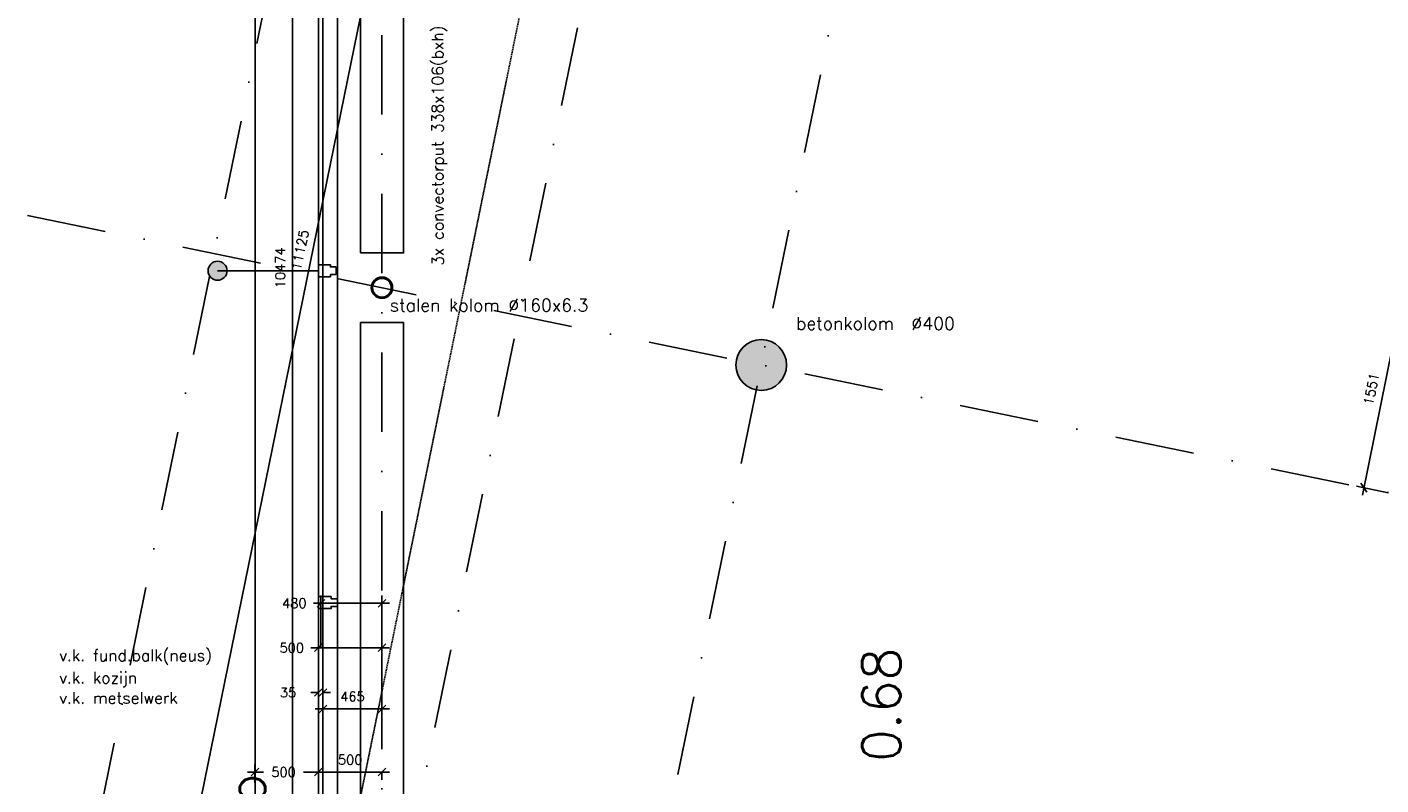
# Model space of a CAD drawing. Extents: x -33344 to 2055880, y -64816 to 121260.
# Tile 88 of 133: x 24720 to 35387, y 85042 to 91012. Entities that reach past the tile are written whole.
import ezdxf

# ---------------------------------------------------------------- set-up
doc = ezdxf.new("R2010")
doc.units = 0
doc.header["$LTSCALE"] = 50
doc.header["$MEASUREMENT"] = 0
doc.header["$PDMODE"] = 3
doc.header["$PDSIZE"] = 0.1
for name, pattern in [('DASHED', [0.75, 0.5, -0.25]), ('HIDDEN2', [0.1875, 0.125, -0.0625]), ('STRAM_0WT$1$DASHDOT', [25, 12.5, -6.25, 0, -6.25])]:
    doc.linetypes.add(name, pattern=pattern)
doc.layers.get('0').update_dxf_attribs({"linetype": 'CONTINUOUS'})
doc.layers.get('DEFPOINTS').update_dxf_attribs({"linetype": 'CONTINUOUS'})
for name, color, linetype in [('_DETAILNUMMERSTEKST', 4, 'CONTINUOUS'), ('A--A28--_F-2--', 7, 'CONTINUOUS'), ('A--A28--_F12--', 7, 'CONTINUOUS'), ('A--L13A1_VLOEREN', 1, 'CONTINUOUS'), ('A--L21--', 3, 'CONTINUOUS'), ('A--L21A3_BUITENWAND', 3, 'CONTINUOUS'), ('A--L22AC2_BINNENWAND', 2, 'HIDDEN2'), ('A--L28--', 7, 'CONTINUOUS'), ('A--L28--_F-2--', 7, 'CONTINUOUS'), ('A--L28--_F12--', 7, 'CONTINUOUS'), ('A--L31--', 2, 'CONTINUOUS'), ('A--L31--_F123-', 7, 'CONTINUOUS'), ('A--L32--_F-23-', 2, 'CONTINUOUS'), ('A--M$1A-_F123-', 1, 'CONTINUOUS'), ('A--T$1A-25_TEKST', 2, 'CONTINUOUS'), ('A--T$1A-_F123-_RN', 4, 'CONTINUOUS'), ('STRAM_0WT$0$A--L$7A-_STRA0', 1, 'STRAM_0WT$1$DASHDOT'), ('TEKST_KOZIJNMERK', 2, 'CONTINUOUS'), ('X--LR---_CP', 7, 'CONTINUOUS'), ('XREF', 7, 'CONTINUOUS')]:
    doc.layers.add(name, color=color, linetype=linetype)
doc.styles.add('ALFA-0_25', font='ROMANS')
doc.styles.add('B-01', font='SIMPLEX.SHX', dxfattribs={"width": 0.8, "height": 4.5})
doc.styles.add('HIEMSTRA', font='romans.shx')
doc.dimstyles.new('STANDARD$0', dxfattribs={"dimscale": 30, "dimtxt": 2.5, "dimasz": 2, "dimexe": 2, "dimexo": 0, "dimgap": 2, "dimtad": 1, "dimdec": 0, "dimzin": 0, "dimtxsty": 'ALFA-0_25', "dimblk1": 'OBLIQUE', "dimblk2": 'OBLIQUE', "dimsah": 1, "dimcen": -3, "dimdle": 2, "dimclrd": 1, "dimclre": 1, "dimclrt": 2, "dimazin": 3, "dimtfac": 0.666667, "dimtofl": 0, "dimtmove": 0, "dimatfit": 3, "dimtvp": 0.833333, "dimtolj": 1, "dimtzin": 0})

# ---------------------------------------------------------------- blocks, each defined once
blk = doc.blocks.new('Q020479-')
at = {"layer": 'A--A28--_F12--', "color": 8}
for points in [[(-200, 0), (-77, 185), (0, 200)], [(-200, 0), (0, 200), (77, 185)], [(-200, 0), (-141, 141), (-77, 185)], [(-200, 0), (77, 185), (141, 141)], [(-200, 0), (-185, 77), (-141, 141)], [(-200, 0), (141, 141), (185, 77)], [(-200, 0), (185, 77), (200, 0)], [(-200, 0), (200, 0), (185, -77)], [(-200, 0), (185, -77), (141, -141)], [(-200, 0), (141, -141), (77, -185)], [(-200, 0), (77, -185), (0, -200)], [(-200, 0), (0, -200), (-77, -185)], [(-200, 0), (-77, -185), (-141, -141)], [(-200, 0), (-141, -141), (-185, -77)]]:
    blk.add_solid(points, dxfattribs=at)
at = {"layer": 'A--L28--_F12--', "color": 3, "linetype": 'CONTINUOUS'}
blk.add_lwpolyline([(-200, 0, -1), (200, 0, -1), (-200, 0)], format="xyb", close=True, dxfattribs=at)
at = {"layer": 'X--LR---_CP'}
for p in [(0, 200), (200, 0), (200, 0)]:
    blk.add_point(p, dxfattribs=at)
blk = doc.blocks.new('_OBLIQUE')
at = {"color": 0, "linetype": 'BYBLOCK'}
blk.add_line((-0.5, -0.5), (0.5, 0.5), dxfattribs=at)
blk = doc.blocks.new('*D226')
at = {"layer": 'A--M$1A-_F123-', "color": 1}
for p, q in [((35574, 88961), (35241, 87324)), ((35754, 88863), (35504, 88914)), ((35445, 87344), (35194, 87395))]:
    blk.add_line(p, q, dxfattribs=at)
at = {"layer": 'DEFPOINTS', "color": 0}
for p in [(35754, 88863), (35253, 87383), (35445, 87344)]:
    blk.add_point(p, dxfattribs=at)
at = {"layer": 'A--M$1A-_F123-', "color": 1, "xscale": 60, "yscale": 60, "zscale": 60}
for p, rotation in [((35563, 88902), 78.48564641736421), ((35253, 87383), 258.4856464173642)]:
    blk.add_blockref('_OBLIQUE', p, dxfattribs=dict(at, rotation=rotation))
at = {"layer": 'A--M$1A-_F123-', "color": 2, "insert": (35312, 88162), "char_height": 75, "attachment_point": 5, "rotation": 78.4856, "style": 'ALFA-0_25'}
blk.add_mtext('\\A1;1551', dxfattribs=at)
blk = doc.blocks.new('*D262')
at = {"layer": 'A--M$1A-_F123-', "color": 1}
for p, q in [((27016, 85770), (26956, 85770)), ((27016, 85685), (27016, 85830)), ((27051, 85685), (27051, 85830)), ((27051, 85770), (27111, 85770))]:
    blk.add_line(p, q, dxfattribs=at)
at = {"layer": 'DEFPOINTS', "color": 0}
for p in [(27016, 85770), (27016, 85685), (27051, 85685)]:
    blk.add_point(p, dxfattribs=at)
at = {"layer": 'A--M$1A-_F123-', "color": 1, "xscale": 60, "yscale": 60, "zscale": 60}
blk.add_blockref('_OBLIQUE', (27016, 85770), dxfattribs=at)
at = {"layer": 'A--M$1A-_F123-', "color": 1, "xscale": 60, "yscale": 60, "zscale": 60, "rotation": 180}
blk.add_blockref('_OBLIQUE', (27051, 85770), dxfattribs=at)
at = {"layer": 'A--M$1A-_F123-', "color": 2, "insert": (26776, 85770), "char_height": 75, "attachment_point": 5, "style": 'ALFA-0_25'}
blk.add_mtext('\\A1;35', dxfattribs=at)
blk = doc.blocks.new('*D280')
at = {"layer": 'A--M$1A-_F123-', "color": 1}
for p, q in [((27051, 85590), (27051, 85700)), ((27516, 85590), (27516, 85700)), ((26991, 85640), (27576, 85640))]:
    blk.add_line(p, q, dxfattribs=at)
at = {"layer": 'DEFPOINTS', "color": 0}
for p in [(27051, 85590), (27516, 85640), (27516, 85590)]:
    blk.add_point(p, dxfattribs=at)
at = {"layer": 'A--M$1A-_F123-', "color": 1, "xscale": 60, "yscale": 60, "zscale": 60, "rotation": 180}
blk.add_blockref('_OBLIQUE', (27051, 85640), dxfattribs=at)
at = {"layer": 'A--M$1A-_F123-', "color": 1, "xscale": 60, "yscale": 60, "zscale": 60}
blk.add_blockref('_OBLIQUE', (27516, 85640), dxfattribs=at)
at = {"layer": 'A--M$1A-_F123-', "color": 2, "insert": (27284, 85738), "char_height": 75, "attachment_point": 5, "style": 'ALFA-0_25'}
blk.add_mtext('\\A1;465', dxfattribs=at)
blk = doc.blocks.new('*D281')
at = {"layer": 'A--M$1A-_F123-', "color": 1}
for p, q in [((26956, 86122), (27576, 86122)), ((27016, 85775), (27016, 86182)), ((27516, 85775), (27516, 86182))]:
    blk.add_line(p, q, dxfattribs=at)
at = {"layer": 'DEFPOINTS', "color": 0}
for p in [(27516, 86122), (27016, 85775), (27516, 85775)]:
    blk.add_point(p, dxfattribs=at)
at = {"layer": 'A--M$1A-_F123-', "color": 1, "xscale": 60, "yscale": 60, "zscale": 60, "rotation": 180}
blk.add_blockref('_OBLIQUE', (27016, 86122), dxfattribs=at)
at = {"layer": 'A--M$1A-_F123-', "color": 1, "xscale": 60, "yscale": 60, "zscale": 60}
blk.add_blockref('_OBLIQUE', (27516, 86122), dxfattribs=at)
at = {"layer": 'A--M$1A-_F123-', "color": 2, "insert": (26806, 86122), "char_height": 75, "attachment_point": 5, "style": 'ALFA-0_25'}
blk.add_mtext('\\A1;500', dxfattribs=at)
blk = doc.blocks.new('*D282')
at = {"layer": 'A--M$1A-_F123-', "color": 1}
for p, q in [((27036, 86126), (27036, 86533)), ((27516, 86126), (27516, 86533)), ((26976, 86473), (27576, 86473))]:
    blk.add_line(p, q, dxfattribs=at)
at = {"layer": 'DEFPOINTS', "color": 0}
for p in [(27516, 86473), (27036, 86126), (27516, 86126)]:
    blk.add_point(p, dxfattribs=at)
at = {"layer": 'A--M$1A-_F123-', "color": 1, "xscale": 60, "yscale": 60, "zscale": 60, "rotation": 180}
blk.add_blockref('_OBLIQUE', (27036, 86473), dxfattribs=at)
at = {"layer": 'A--M$1A-_F123-', "color": 1, "xscale": 60, "yscale": 60, "zscale": 60}
blk.add_blockref('_OBLIQUE', (27516, 86473), dxfattribs=at)
at = {"layer": 'A--M$1A-_F123-', "color": 2, "insert": (26826, 86473), "char_height": 75, "attachment_point": 5, "style": 'ALFA-0_25'}
blk.add_mtext('\\A1;480', dxfattribs=at)
blk = doc.blocks.new('Q020656-')
at = {"layer": 'A--A28--_F-2--', "color": 3}
for points in [[(-74, 0), (-84, 0), (-69, 28), (-78, 32)], [(-69, -28), (-78, -32), (-74, 0), (-84, 0)], [(-69, 28), (-78, 32), (-52, 52), (-60, 60)], [(-52, 52), (-60, 60), (-28, 69), (-32, 78)], [(-28, 69), (-32, 78), (0, 74), (0, 84)], [(0, 74), (0, 84), (28, 69), (32, 78)], [(28, 69), (32, 78), (52, 52), (60, 60)], [(52, 52), (60, 60), (69, 28), (78, 32)], [(69, 28), (78, 32), (74, 0), (84, 0)], [(74, 0), (84, 0), (69, -28), (78, -32)], [(-52, -52), (-60, -60), (-69, -28), (-78, -32)], [(-28, -69), (-32, -78), (-52, -52), (-60, -60)], [(0, -74), (0, -84), (-28, -69), (-32, -78)], [(28, -69), (32, -78), (0, -74), (0, -84)], [(52, -52), (60, -60), (28, -69), (32, -78)], [(69, -28), (78, -32), (52, -52), (60, -60)]]:
    blk.add_solid(points, dxfattribs=at)
at = {"layer": 'A--L28--_F-2--', "color": 3, "linetype": 'CONTINUOUS'}
blk.add_lwpolyline([(0, 84, 1), (0, -84, 1), (0, 84), (0, 74, -1), (0, -74, -1), (0, 74)], format="xyb", close=True, dxfattribs=at)
at = {"layer": 'X--LR---_CP', "color": 4, "linetype": 'CONTINUOUS'}
blk.add_point((0, 0), dxfattribs=at)
blk = doc.blocks.new('*D605')
at = {"layer": 'A--M$1A-_F123-', "color": 1, "linetype": 'CONTINUOUS'}
for p, q in [((28090, 94746), (25845, 83727)), ((27816, 94740), (28137, 94675)), ((25595, 83839), (25916, 83774))]:
    blk.add_line(p, q, dxfattribs=at)
at = {"layer": 'DEFPOINTS', "color": 0, "linetype": 'CONTINUOUS'}
for p in [(27816, 94740), (25595, 83839), (25857, 83786)]:
    blk.add_point(p, dxfattribs=at)
at = {"layer": 'A--M$1A-_F123-', "color": 1, "linetype": 'CONTINUOUS', "xscale": 60, "yscale": 60, "zscale": 60}
for p, rotation in [((28078, 94687), 78.48629033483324), ((25857, 83786), 258.4862903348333)]:
    blk.add_blockref('_OBLIQUE', p, dxfattribs=dict(at, rotation=rotation))
at = {"layer": 'A--M$1A-_F123-', "color": 2, "linetype": 'CONTINUOUS', "insert": (26872, 89256), "char_height": 75, "attachment_point": 5, "rotation": 78.4863, "style": 'ALFA-0_25'}
blk.add_mtext('\\A1;11125', dxfattribs=at)
blk = doc.blocks.new('DILATATIEVOEG')
at = {"layer": 'A--L21A3_BUITENWAND', "linetype": 'CONTINUOUS'}
h = blk.add_hatch(color=256, dxfattribs=at)
edge = h.paths.add_edge_path()
edge.add_arc((-800, 0), 75, 0, 360)
blk.add_line((-800, 0), (0, 0), dxfattribs=at)
blk.add_circle((-800, 0), 75, dxfattribs=at)
at = {"layer": 'X--LR---_CP', "linetype": 'CONTINUOUS'}
blk.add_point((0, 0), dxfattribs=at)
blk = doc.blocks.new('STRAM_0WT')
at = {"layer": 'STRAM_0WT$0$A--L$7A-_STRA0'}
for p, q in [((-38410.733, 89013.047), (-64231.371, -37744.184)), ((-46967.857, 69048.716), (-68542.883, -36866.195)), ((-44567.212, 68559.429), (-66142.131, -37354.959)), ((-48103.183, 63702.069), (-48103.183, 48393.488)), ((-33134.932, 53662.677), (-52552.117, 57617.987))]:
    blk.add_line(p, q, dxfattribs=at)
blk = doc.blocks.new('*D787')
at = {"layer": 'A--M$1A-_F123-', "color": 1}
for p, q in [((26456, 85143), (26584, 85143)), ((26516, 85058), (26516, 85203)), ((27076, 85143), (26897, 85143)), ((27016, 85058), (27016, 85203))]:
    blk.add_line(p, q, dxfattribs=at)
at = {"layer": 'DEFPOINTS', "color": 0}
for p in [(26516, 85143), (26516, 85058), (27016, 85058)]:
    blk.add_point(p, dxfattribs=at)
at = {"layer": 'A--M$1A-_F123-', "color": 1, "xscale": 60, "yscale": 60, "zscale": 60, "rotation": 180}
blk.add_blockref('_OBLIQUE', (26516, 85143), dxfattribs=at)
at = {"layer": 'A--M$1A-_F123-', "color": 1, "xscale": 60, "yscale": 60, "zscale": 60}
blk.add_blockref('_OBLIQUE', (27016, 85143), dxfattribs=at)
at = {"layer": 'A--M$1A-_F123-', "color": 2, "insert": (26741, 85143), "char_height": 75, "attachment_point": 5, "style": 'ALFA-0_25'}
blk.add_mtext('\\A1;500', dxfattribs=at)
blk = doc.blocks.new('*D789')
at = {"layer": 'A--M$1A-_F123-', "color": 1}
for p, q in [((26956, 85143), (27576, 85143)), ((27016, 85143), (27016, 85203)), ((27516, 85143), (27516, 85083))]:
    blk.add_line(p, q, dxfattribs=at)
at = {"layer": 'DEFPOINTS', "color": 0}
for p in [(27016, 85143), (27516, 85143), (27516, 85143)]:
    blk.add_point(p, dxfattribs=at)
at = {"layer": 'A--M$1A-_F123-', "color": 1, "xscale": 60, "yscale": 60, "zscale": 60, "rotation": 180}
blk.add_blockref('_OBLIQUE', (27016, 85143), dxfattribs=at)
at = {"layer": 'A--M$1A-_F123-', "color": 1, "xscale": 60, "yscale": 60, "zscale": 60}
blk.add_blockref('_OBLIQUE', (27516, 85143), dxfattribs=at)
at = {"layer": 'A--M$1A-_F123-', "color": 2, "insert": (27266, 85240), "char_height": 75, "attachment_point": 5, "style": 'ALFA-0_25'}
blk.add_mtext('\\A1;500', dxfattribs=at)
blk = doc.blocks.new('*D790')
at = {"layer": 'A--M$1A-_F123-', "color": 1}
for p, q in [((26812, 83819), (26812, 94413)), ((26915, 94353), (26752, 94353)), ((26915, 83879), (26752, 83879))]:
    blk.add_line(p, q, dxfattribs=at)
at = {"layer": 'DEFPOINTS', "color": 0}
for p in [(26812, 94353), (26915, 94353), (26915, 83879)]:
    blk.add_point(p, dxfattribs=at)
at = {"layer": 'A--M$1A-_F123-', "color": 1, "xscale": 60, "yscale": 60, "zscale": 60}
for p, rotation in [((26812, 94353), 90), ((26812, 83879), 270)]:
    blk.add_blockref('_OBLIQUE', p, dxfattribs=dict(at, rotation=rotation))
at = {"layer": 'A--M$1A-_F123-', "color": 2, "insert": (26715, 89116), "char_height": 75, "attachment_point": 5, "rotation": 90, "style": 'ALFA-0_25'}
blk.add_mtext('\\A1;10474', dxfattribs=at)

msp = doc.modelspace()

# ---------------------------------------------------------------- linework, layer by layer
at = {"layer": 'A--L13A1_VLOEREN'}
for points in [[(27346.2, 89233.6), (27346.2, 93451.7), (27686.2, 93451.7), (27686.2, 89233.6)], [(27346.2, 88683.6), (27346.2, 84047.1), (27686.2, 84047.1), (27686.2, 88683.6)]]:
    msp.add_lwpolyline(points, close=True, dxfattribs=at)
at = {"layer": 'A--L22AC2_BINNENWAND'}
msp.add_line((27019.7, 83339.8), (29281.2, 94441.7), dxfattribs=at)
at = {"layer": 'A--L31--'}
msp.add_line((26516.2, 94976.8), (26516.4, 83557.8), dxfattribs=at)
at = {"layer": 'A--L31--_F123-', "color": 1, "linetype": 'CONTINUOUS'}
for p, q in [((27016.4, 83896.9), (27016.4, 94264.7)), ((27051.4, 83896.9), (27051.4, 94264.7)), ((27166.4, 83896.9), (27166.4, 94285.7))]:
    msp.add_line(p, q, dxfattribs=at)
at = {"layer": 'A--L32--_F-23-'}
for points in [[(27016.4, 89046.9), (27016.4, 89137.9), (27016.4, 89139.9), (27110.2, 89139.9), (27110.2, 89139.9), (27110.2, 89122.9), (27153.4, 89122.9), (27155.4, 89120.9), (27155.4, 89063.9), (27153.4, 89061.9), (27110.2, 89061.9), (27110.2, 89046.9), (27110.2, 89044.9), (27016.4, 89044.9)], [(27016.4, 86432.9), (27016.4, 86523.9), (27016.4, 86525.9), (27115.4, 86525.9), (27115.4, 86525.9), (27115.4, 86508.9), (27164.4, 86508.9), (27166.4, 86506.9), (27166.4, 86449.9), (27164.4, 86447.9), (27115.4, 86447.9), (27115.4, 86432.9), (27115.4, 86430.9), (27016.4, 86430.9)]]:
    msp.add_lwpolyline(points, close=True, dxfattribs=at)

# ---------------------------------------------------------------- block references
at = {"layer": 'A--L21--', "color": 1}
msp.add_blockref('DILATATIEVOEG', (27021.4, 89092.4), dxfattribs=at)
at = {"layer": 'A--L28--'}
msp.add_blockref('Q020656-', (27516.2, 88958.6), dxfattribs=at)
at = {"layer": 'A--L28--', "linetype": 'CONTINUOUS'}
msp.add_blockref('Q020479-', (30504.8, 88349.8), dxfattribs=at)
at = {"layer": 'XREF', "linetype": 'DASHED', "ltscale": 20}
msp.add_blockref('STRAM_0WT', (75619.4, 32246.9), dxfattribs=at)

# ---------------------------------------------------------------- texts
at = {"layer": '_DETAILNUMMERSTEKST', "style": 'ALFA-0_25'}
msp.add_text('06b', height=300, rotation=90, dxfattribs=at).set_placement((26596.8, 84373.9))
at = {"layer": 'A--T$1A-25_TEKST', "style": 'B-01'}
for s, p in [('stalen kolom %%C160x6.3', (27578.4, 88771.5)), ('betonkolom  %%C400', (30779.5, 88627.4))]:
    msp.add_text(s, height=100, dxfattribs=at).set_placement(p)
at = {"layer": 'A--T$1A-_F123-_RN', "style": 'ALFA-0_25'}
msp.add_text('0.68', height=300, rotation=90, dxfattribs=at).set_placement((31601.3, 85223.1))
at = {"layer": 'TEKST_KOZIJNMERK', "style": 'HIEMSTRA'}
msp.add_text('3x convectorput 338x106(bxh)', height=90, rotation=90.07785, dxfattribs=at).set_placement((28002, 89131.8))
for s, p in [('v.k. fund.balk(neus)', (24973.3, 86017.7)), ('v.k. kozijn', (24973.3, 85841.9)), ('v.k. metselwerk', (24973.3, 85682))]:
    msp.add_text(s, height=90, dxfattribs=at).set_placement(p)

# ---------------------------------------------------------------- dimensions: what is measured, and where the dimension line sits
at = {"layer": 'A--M$1A-_F123-', "linetype": 'CONTINUOUS'}
dim = msp.add_aligned_dim(p1=(27816.1, 94740.1), p2=(25595.5, 83839), distance=267.2, dimstyle='STANDARD$0', dxfattribs=at)
dim.commit()
dim.dimension.update_dxf_attribs({"geometry": '*D605', "text_midpoint": (26872, 89255.7)})
at = {"layer": 'A--M$1A-_F123-'}
dim = msp.add_linear_dim(base=(26812.1, 94352.7), p1=(26915, 83879), p2=(26915, 94352.7), angle=90, dimstyle='STANDARD$0', dxfattribs=at)
dim.commit()
dim.dimension.update_dxf_attribs({"geometry": '*D790', "text_midpoint": (26714.6, 89115.8)})
dim = msp.add_aligned_dim(p1=(35754.2, 88863.1), p2=(35444.7, 87343.6), distance=-195.6, dimstyle='STANDARD$0', dxfattribs=at)
dim.commit()
dim.dimension.update_dxf_attribs({"geometry": '*D226', "text_midpoint": (35312.2, 88161.8)})
for base, p1, p2, picture, middle in [((27516.2, 86473.3), (27036.4, 86126.5), (27516.2, 86126.5), '*D282', (26826.4, 86473.3)), ((27516.2, 86121.8), (27016.4, 85775), (27516.2, 85775), '*D281', (26806.4, 86121.8)), ((27016.4, 85770.3), (27051.4, 85685.4), (27016.4, 85685.4), '*D262', (26775.7, 85770.3)), ((26516.3, 85142.9), (27016.4, 85058), (26516.3, 85058), '*D787', (26740.7, 85142.9))]:
    dim = msp.add_linear_dim(base=base, p1=p1, p2=p2, dimstyle='STANDARD$0', dxfattribs=at)
    dim.commit()
    dim.dimension.update_dxf_attribs({"geometry": picture, "text_midpoint": middle, "dimtype": 160})
for base, p1, p2, picture, middle in [((27516.2, 85640.3), (27051.4, 85589.9), (27516.2, 85589.9), '*D280', (27283.8, 85737.8)), ((27516.2, 85142.9), (27016.4, 85142.9), (27516.2, 85142.9), '*D789', (27266.3, 85240.4))]:
    dim = msp.add_linear_dim(base=base, p1=p1, p2=p2, dimstyle='STANDARD$0', dxfattribs=at)
    dim.commit()
    dim.dimension.update_dxf_attribs({"geometry": picture, "text_midpoint": middle})

doc.saveas('drawing.dxf')
